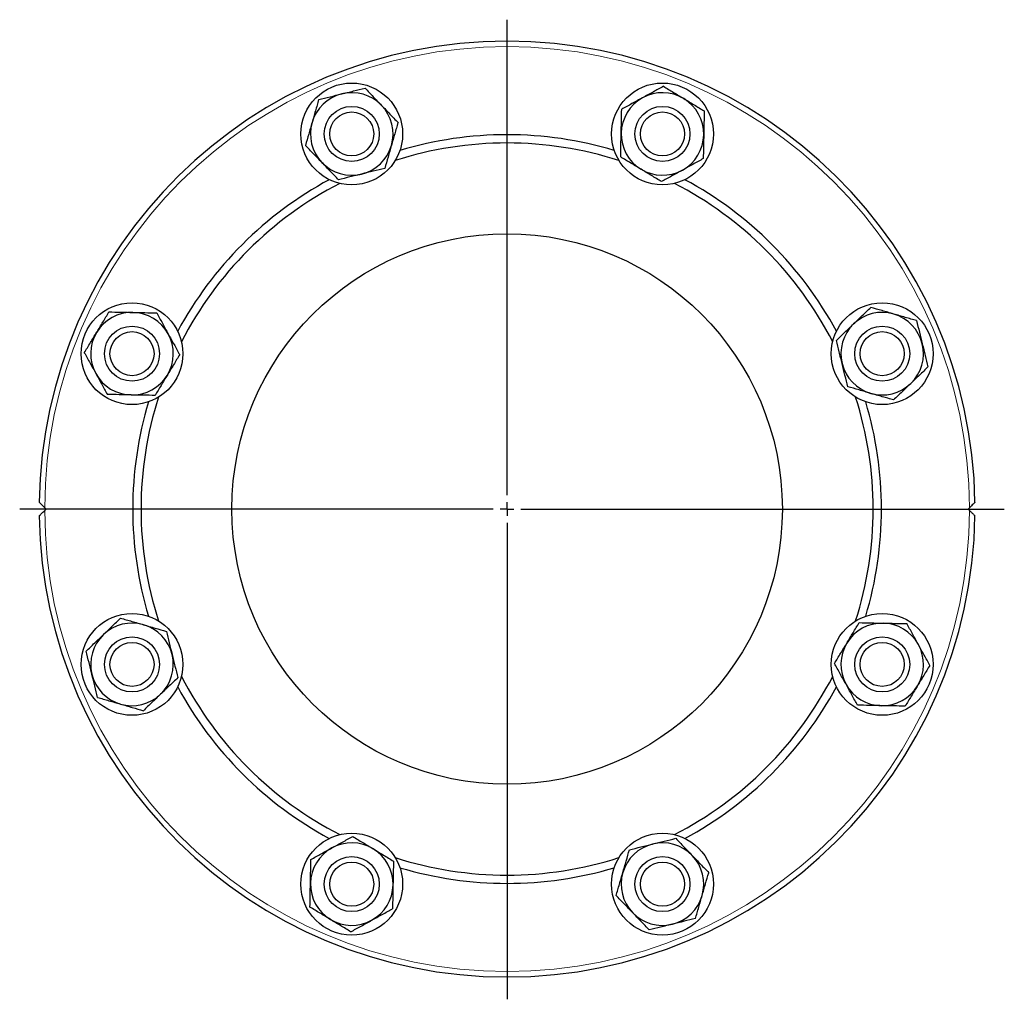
# Model space of a CAD drawing. Header units: millimetres. Extents: x 187 to 1019, y 129 to 935.
# Tile 4 of 7: x 187 to 544, y 579 to 935. Entities that reach past the tile are written whole.
import ezdxf

# ---------------------------------------------------------------- set-up
doc = ezdxf.new("R2010")
doc.units = ezdxf.units.MM
doc.layers.add('FORMAT', color=7, linetype='Continuous')

# ---------------------------------------------------------------- blocks, each defined once
blk = doc.blocks.new('SW_CENTERMARKSYMBOL_0')
at = {"layer": 'FORMAT', "color": 0}
for p, q in [((0, 5), (0, 177.79)), ((-5, 0), (-177.08, 0)), ((0, 0), (-2.5, 0)), ((0, 0), (0, 2.5)), ((0, 0), (0, -2.5)), ((0, 0), (2.5, 0)), ((5, 0), (180.64, 0)), ((0, -5), (0, -178.12))]:
    blk.add_line(p, q, dxfattribs=at)

msp = doc.modelspace()

# ---------------------------------------------------------------- linework, layer by layer
at = {"color": 7, "linetype": 'Continuous', "lineweight": 25}
for p, q in [((195.83, 757.43), (196.33, 756.93)), ((196.33, 756.93), (195.83, 756.44)), ((531.33, 756.93), (531.83, 757.43)), ((531.83, 756.44), (531.33, 756.93))]:
    msp.add_line(p, q, dxfattribs=at)
for centre, radius in [((307.39, 893.21), 18.5), ((420.28, 893.21), 18.5), ((307.39, 893.21), 10), ((420.28, 893.21), 10), ((307.39, 893.21), 8), ((420.28, 893.21), 8), ((363.83, 756.93), 100), ((227.56, 813.38), 18.5), ((500.11, 813.38), 18.5), ((227.56, 813.38), 10), ((500.11, 813.38), 10), ((227.56, 813.38), 8), ((500.11, 813.38), 8), ((227.56, 700.49), 18.5), ((500.11, 700.49), 18.5), ((227.56, 700.49), 10), ((227.56, 700.49), 8), ((500.11, 700.49), 10), ((500.11, 700.49), 8), ((307.39, 620.66), 18.5), ((420.28, 620.66), 18.5), ((307.39, 620.66), 10), ((420.28, 620.66), 10), ((307.39, 620.66), 8), ((420.28, 620.66), 8)]:
    msp.add_circle(centre, radius, dxfattribs=at)
for centre, radius, start, end in [((363.83, 756.93), 170, 0.8365, 179.1635), ((307.39, 893.21), 15, 103.8487, 163.8487), ((307.39, 893.21), 15, 43.8487, 103.8487), ((420.28, 893.21), 15, 118.8487, 178.8487), ((420.28, 893.21), 15, 58.8487, 118.8487), ((420.28, 893.21), 15, 358.8487, 58.8487), ((307.39, 893.21), 15, 343.8487, 43.8487), ((307.39, 893.21), 15, 163.8487, 223.8487), ((363.83, 756.93), 136, 73.3648, 106.6352), ((420.28, 893.21), 15, 178.8487, 238.8487), ((420.28, 893.21), 15, 298.8487, 358.8487), ((307.39, 893.21), 15, 283.8487, 343.8487), ((363.83, 756.93), 133, 72.2012, 107.7988), ((307.39, 893.21), 15, 223.8487, 283.8487), ((420.28, 893.21), 15, 238.8487, 298.8487), ((363.83, 756.93), 136, 118.3648, 151.6352), ((363.83, 756.93), 136, 28.3648, 61.6352), ((363.83, 756.93), 133, 117.2012, 152.7988), ((363.83, 756.93), 133, 27.2012, 62.7988), ((227.56, 813.38), 15, 88.8487, 148.8487), ((227.56, 813.38), 15, 28.8487, 88.8487), ((500.11, 813.38), 15, 73.8487, 133.8487), ((500.11, 813.38), 15, 13.8487, 73.8487), ((500.11, 813.38), 15, 133.8487, 193.8487), ((227.56, 813.38), 15, 148.8487, 208.8487), ((227.56, 813.38), 15, 328.8487, 28.8487), ((500.11, 813.38), 15, 313.8487, 13.8487), ((500.11, 813.38), 15, 193.8487, 253.8487), ((227.56, 813.38), 15, 208.8487, 268.8487), ((227.56, 813.38), 15, 268.8487, 328.8487), ((500.11, 813.38), 15, 253.8487, 313.8487), ((363.83, 756.93), 136, 163.3648, 180), ((363.83, 756.93), 133, 162.2012, 180), ((363.83, 756.93), 133, 342.2012, 17.7988), ((363.83, 756.93), 136, 343.3648, 16.6352), ((363.83, 756.93), 136, 180, 196.6352), ((363.83, 756.93), 133, 180, 197.7988), ((363.83, 756.93), 170, 180.8365, 359.1635), ((227.56, 700.49), 15, 73.8487, 133.8487), ((500.11, 700.49), 15, 88.8487, 148.8487), ((500.11, 700.49), 15, 28.8487, 88.8487), ((227.56, 700.49), 15, 13.8487, 73.8487), ((227.56, 700.49), 15, 133.8487, 193.8487), ((500.11, 700.49), 15, 148.8487, 208.8487), ((500.11, 700.49), 15, 328.8487, 28.8487), ((227.56, 700.49), 15, 313.8487, 13.8487), ((227.56, 700.49), 15, 193.8487, 253.8487), ((363.83, 756.93), 133, 207.2012, 242.7988), ((363.83, 756.93), 133, 297.2012, 332.7988), ((363.83, 756.93), 136, 208.3648, 241.6352), ((363.83, 756.93), 136, 298.3648, 331.6352), ((500.11, 700.49), 15, 208.8487, 268.8487), ((500.11, 700.49), 15, 268.8487, 328.8487), ((227.56, 700.49), 15, 253.8487, 313.8487), ((307.39, 620.66), 15, 118.8487, 178.8487), ((307.39, 620.66), 15, 58.8487, 118.8487), ((307.39, 620.66), 15, 358.8487, 58.8487), ((420.28, 620.66), 15, 103.8487, 163.8487), ((420.28, 620.66), 15, 43.8487, 103.8487), ((363.83, 756.93), 133, 252.2012, 287.7988), ((420.28, 620.66), 15, 343.8487, 43.8487), ((363.83, 756.93), 136, 253.3648, 286.6352), ((420.28, 620.66), 15, 163.8487, 223.8487), ((307.39, 620.66), 15, 178.8487, 238.8487), ((307.39, 620.66), 15, 298.8487, 358.8487), ((420.28, 620.66), 15, 283.8487, 343.8487), ((420.28, 620.66), 15, 223.8487, 283.8487), ((307.39, 620.66), 15, 238.8487, 298.8487)]:
    msp.add_arc(centre, radius, start, end, dxfattribs=at)
at = {"color": 8, "linetype": 'Continuous', "lineweight": 18}
for start, end in [(0.1703, 179.8297), (180.1703, 359.8297)]:
    msp.add_arc((363.83, 756.93), 168, start, end, dxfattribs=at)
at = {"color": 7, "linetype": 'Continuous', "lineweight": 25}
for points, knots in [([(303.8, 907.77), (304.51, 907.95), (305.23, 908.12), (306.65, 908.47), (307.35, 908.65), (309.45, 909.16), (310.83, 909.51), (312.21, 909.84)], [0, 0, 0, 0, 0.25, 0.25, 0.5, 0.5, 1, 1, 1, 1]), ([(312.21, 909.84), (313.19, 908.82), (314.18, 907.79), (316.17, 905.71), (317.18, 904.66), (318.21, 903.6)], [0, 0, 0, 0, 0.5, 0.5, 1, 1, 1, 1]), ([(420.63, 910.52), (420.01, 910.18), (419.39, 909.84), (418.13, 909.15), (417.5, 908.8), (415.6, 907.75), (414.32, 907.05), (413.04, 906.35)], [0, 0, 0, 0, 0.25, 0.25, 0.5, 0.5, 1, 1, 1, 1]), ([(420.63, 910.52), (421.84, 909.79), (423.06, 909.05), (425.53, 907.56), (426.78, 906.81), (428.04, 906.04)], [0, 0, 0, 0, 0.5, 0.5, 1, 1, 1, 1]), ([(295.39, 905.7), (295.19, 905.02), (295, 904.34), (294.6, 902.96), (294.39, 902.26), (293.79, 900.18), (293.39, 898.79), (292.98, 897.38)], [0, 0, 0, 0, 0.25, 0.25, 0.5, 0.5, 1, 1, 1, 1]), ([(295.39, 905.7), (296.76, 906.04), (298.15, 906.38), (300.95, 907.07), (302.37, 907.42), (303.8, 907.77)], [0, 0, 0, 0, 0.5, 0.5, 1, 1, 1, 1]), ([(413.04, 906.35), (412.4, 905.99), (411.76, 905.64), (410.47, 904.93), (409.83, 904.57), (407.93, 903.53), (406.68, 902.84), (405.46, 902.17)], [0, 0, 0, 0, 0.25, 0.25, 0.5, 0.5, 1, 1, 1, 1]), ([(428.04, 906.04), (428.67, 905.66), (429.3, 905.28), (430.55, 904.53), (431.17, 904.15), (433.02, 903.03), (434.24, 902.3), (435.45, 901.56)], [0, 0, 0, 0, 0.25, 0.25, 0.5, 0.5, 1, 1, 1, 1]), ([(318.21, 903.6), (318.71, 903.07), (319.23, 902.54), (320.24, 901.48), (320.74, 900.96), (322.24, 899.4), (323.23, 898.37), (324.21, 897.35)], [0, 0, 0, 0, 0.25, 0.25, 0.5, 0.5, 1, 1, 1, 1]), ([(405.28, 893.51), (405.3, 894.24), (405.31, 894.98), (405.34, 896.44), (405.36, 897.17), (405.4, 899.33), (405.43, 900.75), (405.46, 902.17)], [0, 0, 0, 0, 0.25, 0.25, 0.5, 0.5, 1, 1, 1, 1]), ([(435.45, 901.56), (435.42, 900.15), (435.39, 898.72), (435.34, 895.84), (435.31, 894.38), (435.28, 892.91)], [0, 0, 0, 0, 0.5, 0.5, 1, 1, 1, 1]), ([(292.98, 897.38), (292.78, 896.68), (292.57, 895.97), (292.16, 894.56), (291.96, 893.85), (291.36, 891.77), (290.96, 890.41), (290.57, 889.06)], [0, 0, 0, 0, 0.25, 0.25, 0.5, 0.5, 1, 1, 1, 1]), ([(324.21, 897.35), (324.01, 896.68), (323.81, 895.99), (323.41, 894.61), (323.21, 893.92), (322.61, 891.84), (322.2, 890.44), (321.8, 889.03)], [0, 0, 0, 0, 0.25, 0.25, 0.5, 0.5, 1, 1, 1, 1]), ([(405.11, 884.85), (405.14, 886.27), (405.17, 887.69), (405.22, 890.58), (405.25, 892.03), (405.28, 893.51)], [0, 0, 0, 0, 0.5, 0.5, 1, 1, 1, 1]), ([(435.28, 892.91), (435.26, 892.17), (435.25, 891.43), (435.22, 889.97), (435.2, 889.25), (435.16, 887.08), (435.13, 885.66), (435.1, 884.25)], [0, 0, 0, 0, 0.25, 0.25, 0.5, 0.5, 1, 1, 1, 1]), ([(296.57, 882.82), (296.06, 883.35), (295.55, 883.88), (294.54, 884.93), (294.04, 885.45), (292.54, 887.01), (291.55, 888.04), (290.57, 889.06)], [0, 0, 0, 0, 0.25, 0.25, 0.5, 0.5, 1, 1, 1, 1]), ([(321.8, 889.03), (321.59, 888.33), (321.39, 887.63), (320.98, 886.21), (320.77, 885.51), (320.17, 883.42), (319.78, 882.06), (319.39, 880.72)], [0, 0, 0, 0, 0.25, 0.25, 0.5, 0.5, 1, 1, 1, 1]), ([(412.52, 880.37), (411.89, 880.75), (411.26, 881.13), (410.01, 881.89), (409.39, 882.26), (407.54, 883.38), (406.32, 884.12), (405.11, 884.85)], [0, 0, 0, 0, 0.25, 0.25, 0.5, 0.5, 1, 1, 1, 1]), ([(435.1, 884.25), (434.49, 883.91), (433.86, 883.56), (432.6, 882.87), (431.97, 882.52), (430.07, 881.48), (428.8, 880.77), (427.52, 880.07)], [0, 0, 0, 0, 0.25, 0.25, 0.5, 0.5, 1, 1, 1, 1]), ([(302.57, 876.57), (301.59, 877.59), (300.6, 878.62), (298.6, 880.7), (297.59, 881.75), (296.57, 882.82)], [0, 0, 0, 0, 0.5, 0.5, 1, 1, 1, 1]), ([(319.39, 880.72), (318.01, 880.38), (316.63, 880.04), (313.83, 879.34), (312.41, 879), (310.98, 878.64)], [0, 0, 0, 0, 0.5, 0.5, 1, 1, 1, 1]), ([(419.93, 875.89), (418.72, 876.62), (417.5, 877.36), (415.03, 878.85), (413.78, 879.61), (412.52, 880.37)], [0, 0, 0, 0, 0.5, 0.5, 1, 1, 1, 1]), ([(427.52, 880.07), (426.88, 879.72), (426.23, 879.36), (424.94, 878.65), (424.3, 878.3), (422.4, 877.25), (421.16, 876.57), (419.93, 875.89)], [0, 0, 0, 0, 0.25, 0.25, 0.5, 0.5, 1, 1, 1, 1]), ([(310.98, 878.64), (310.26, 878.47), (309.55, 878.29), (308.13, 877.94), (307.43, 877.77), (305.33, 877.25), (303.94, 876.91), (302.57, 876.57)], [0, 0, 0, 0, 0.25, 0.25, 0.5, 0.5, 1, 1, 1, 1]), ([(489.71, 824.2), (490.24, 824.71), (490.78, 825.22), (491.83, 826.23), (492.35, 826.73), (493.91, 828.23), (494.94, 829.22), (495.96, 830.2)], [0, 0, 0, 0, 0.25, 0.25, 0.5, 0.5, 1, 1, 1, 1]), ([(504.28, 827.79), (503.58, 827.99), (502.87, 828.2), (501.45, 828.61), (500.75, 828.81), (498.67, 829.41), (497.31, 829.81), (495.96, 830.2)], [0, 0, 0, 0, 0.25, 0.25, 0.5, 0.5, 1, 1, 1, 1]), ([(214.72, 821.14), (215.1, 821.77), (215.49, 822.4), (216.24, 823.65), (216.62, 824.27), (217.74, 826.12), (218.47, 827.34), (219.2, 828.55)], [0, 0, 0, 0, 0.25, 0.25, 0.5, 0.5, 1, 1, 1, 1]), ([(219.2, 828.55), (220.62, 828.52), (222.05, 828.49), (224.93, 828.44), (226.39, 828.41), (227.86, 828.38)], [0, 0, 0, 0, 0.5, 0.5, 1, 1, 1, 1]), ([(227.86, 828.38), (228.6, 828.36), (229.34, 828.35), (230.8, 828.32), (231.52, 828.3), (233.68, 828.26), (235.11, 828.23), (236.52, 828.2)], [0, 0, 0, 0, 0.25, 0.25, 0.5, 0.5, 1, 1, 1, 1]), ([(236.52, 828.2), (236.86, 827.59), (237.2, 826.96), (237.9, 825.7), (238.25, 825.07), (239.29, 823.17), (239.99, 821.9), (240.7, 820.62)], [0, 0, 0, 0, 0.25, 0.25, 0.5, 0.5, 1, 1, 1, 1]), ([(512.6, 825.38), (511.92, 825.58), (511.24, 825.77), (509.86, 826.17), (509.16, 826.37), (507.08, 826.98), (505.68, 827.38), (504.28, 827.79)], [0, 0, 0, 0, 0.25, 0.25, 0.5, 0.5, 1, 1, 1, 1]), ([(483.47, 818.2), (484.49, 819.18), (485.52, 820.17), (487.6, 822.17), (488.65, 823.18), (489.71, 824.2)], [0, 0, 0, 0, 0.5, 0.5, 1, 1, 1, 1]), ([(512.6, 825.38), (512.94, 824), (513.28, 822.62), (513.97, 819.82), (514.32, 818.4), (514.67, 816.97)], [0, 0, 0, 0, 0.5, 0.5, 1, 1, 1, 1]), ([(210.24, 813.73), (210.98, 814.94), (211.72, 816.16), (213.21, 818.63), (213.96, 819.88), (214.72, 821.14)], [0, 0, 0, 0, 0.5, 0.5, 1, 1, 1, 1]), ([(240.7, 820.62), (241.05, 819.98), (241.41, 819.33), (242.12, 818.04), (242.47, 817.4), (243.52, 815.5), (244.2, 814.26), (244.88, 813.03)], [0, 0, 0, 0, 0.25, 0.25, 0.5, 0.5, 1, 1, 1, 1]), ([(485.54, 809.79), (485.37, 810.5), (485.19, 811.22), (484.84, 812.64), (484.67, 813.34), (484.15, 815.44), (483.81, 816.83), (483.47, 818.2)], [0, 0, 0, 0, 0.25, 0.25, 0.5, 0.5, 1, 1, 1, 1]), ([(514.67, 816.97), (514.85, 816.26), (515.02, 815.54), (515.37, 814.12), (515.55, 813.42), (516.06, 811.32), (516.4, 809.93), (516.74, 808.56)], [0, 0, 0, 0, 0.25, 0.25, 0.5, 0.5, 1, 1, 1, 1]), ([(210.24, 813.73), (210.58, 813.11), (210.93, 812.49), (211.62, 811.23), (211.97, 810.6), (213.02, 808.7), (213.72, 807.42), (214.42, 806.14)], [0, 0, 0, 0, 0.25, 0.25, 0.5, 0.5, 1, 1, 1, 1]), ([(244.88, 813.03), (244.15, 811.82), (243.41, 810.6), (241.92, 808.13), (241.16, 806.88), (240.4, 805.62)], [0, 0, 0, 0, 0.5, 0.5, 1, 1, 1, 1]), ([(487.61, 801.38), (487.28, 802.76), (486.93, 804.14), (486.24, 806.94), (485.9, 808.36), (485.54, 809.79)], [0, 0, 0, 0, 0.5, 0.5, 1, 1, 1, 1]), ([(516.74, 808.56), (515.72, 807.58), (514.69, 806.59), (512.61, 804.59), (511.56, 803.59), (510.5, 802.56)], [0, 0, 0, 0, 0.5, 0.5, 1, 1, 1, 1]), ([(214.42, 806.14), (214.78, 805.5), (215.13, 804.86), (215.84, 803.57), (216.19, 802.93), (217.24, 801.03), (217.93, 799.78), (218.6, 798.56)], [0, 0, 0, 0, 0.25, 0.25, 0.5, 0.5, 1, 1, 1, 1]), ([(240.4, 805.62), (240.02, 804.99), (239.64, 804.36), (238.88, 803.11), (238.51, 802.49), (237.39, 800.64), (236.65, 799.42), (235.92, 798.21)], [0, 0, 0, 0, 0.25, 0.25, 0.5, 0.5, 1, 1, 1, 1]), ([(495.93, 798.97), (495.23, 799.18), (494.52, 799.38), (493.11, 799.79), (492.41, 799.99), (490.32, 800.6), (488.96, 800.99), (487.61, 801.38)], [0, 0, 0, 0, 0.25, 0.25, 0.5, 0.5, 1, 1, 1, 1]), ([(510.5, 802.56), (509.97, 802.05), (509.43, 801.54), (508.38, 800.53), (507.86, 800.03), (506.3, 798.53), (505.27, 797.54), (504.25, 796.56)], [0, 0, 0, 0, 0.25, 0.25, 0.5, 0.5, 1, 1, 1, 1]), ([(227.26, 798.38), (226.53, 798.4), (225.79, 798.41), (224.33, 798.44), (223.6, 798.46), (221.44, 798.5), (220.01, 798.53), (218.6, 798.56)], [0, 0, 0, 0, 0.25, 0.25, 0.5, 0.5, 1, 1, 1, 1]), ([(235.92, 798.21), (234.5, 798.24), (233.08, 798.27), (230.19, 798.32), (228.74, 798.35), (227.26, 798.38)], [0, 0, 0, 0, 0.5, 0.5, 1, 1, 1, 1]), ([(504.25, 796.56), (503.58, 796.76), (502.89, 796.96), (501.51, 797.36), (500.82, 797.56), (498.74, 798.16), (497.34, 798.57), (495.93, 798.97)], [0, 0, 0, 0, 0.25, 0.25, 0.5, 0.5, 1, 1, 1, 1]), ([(195.83, 757.43), (195.72, 757.54), (195.61, 757.66), (195.39, 757.88), (195.28, 757.99), (195.06, 758.21), (194.96, 758.31), (194.75, 758.52), (194.65, 758.62), (194.46, 758.81), (194.37, 758.9), (194.2, 759.07), (194.12, 759.15), (194, 759.27), (193.94, 759.33), (193.87, 759.4), (193.85, 759.42), (193.85, 759.42)], [0, 0, 0, 0, 0.125, 0.125, 0.25, 0.25, 0.375, 0.375, 0.5, 0.5, 0.625, 0.625, 0.75, 0.75, 0.875, 0.875, 1, 1, 1, 1]), ([(533.82, 759.42), (533.82, 759.42), (533.8, 759.4), (533.73, 759.33), (533.67, 759.27), (533.54, 759.15), (533.47, 759.07), (533.3, 758.9), (533.21, 758.81), (532.92, 758.52), (532.71, 758.31), (532.28, 757.88), (532.06, 757.66), (531.83, 757.43)], [0, 0, 0, 0, 0.125, 0.125, 0.25, 0.25, 0.375, 0.375, 0.5, 0.5, 0.75, 0.75, 1, 1, 1, 1]), ([(193.85, 754.45), (193.85, 754.45), (193.87, 754.47), (193.94, 754.54), (193.99, 754.6), (194.12, 754.72), (194.2, 754.8), (194.37, 754.97), (194.46, 755.06), (194.75, 755.35), (194.95, 755.55), (195.39, 755.99), (195.61, 756.21), (195.83, 756.44)], [0, 0, 0, 0, 0.125, 0.125, 0.25, 0.25, 0.375, 0.375, 0.5, 0.5, 0.75, 0.75, 1, 1, 1, 1]), ([(531.83, 756.44), (531.94, 756.32), (532.06, 756.21), (532.28, 755.99), (532.39, 755.88), (532.6, 755.66), (532.71, 755.56), (532.92, 755.35), (533.02, 755.25), (533.21, 755.06), (533.3, 754.97), (533.47, 754.8), (533.54, 754.72), (533.67, 754.6), (533.72, 754.54), (533.8, 754.47), (533.82, 754.45), (533.82, 754.45)], [0, 0, 0, 0, 0.125, 0.125, 0.25, 0.25, 0.375, 0.375, 0.5, 0.5, 0.625, 0.625, 0.75, 0.75, 0.875, 0.875, 1, 1, 1, 1]), ([(217.17, 711.31), (217.7, 711.82), (218.23, 712.33), (219.29, 713.34), (219.81, 713.84), (221.37, 715.34), (222.4, 716.33), (223.42, 717.31)], [0, 0, 0, 0, 0.25, 0.25, 0.5, 0.5, 1, 1, 1, 1]), ([(223.42, 717.31), (224.09, 717.11), (224.77, 716.91), (226.16, 716.51), (226.85, 716.31), (228.93, 715.71), (230.33, 715.3), (231.73, 714.9)], [0, 0, 0, 0, 0.25, 0.25, 0.5, 0.5, 1, 1, 1, 1]), ([(487.27, 708.25), (487.65, 708.88), (488.03, 709.51), (488.79, 710.76), (489.16, 711.38), (490.28, 713.23), (491.02, 714.45), (491.75, 715.66)], [0, 0, 0, 0, 0.25, 0.25, 0.5, 0.5, 1, 1, 1, 1]), ([(491.75, 715.66), (493.17, 715.63), (494.59, 715.6), (497.48, 715.54), (498.93, 715.52), (500.41, 715.49)], [0, 0, 0, 0, 0.5, 0.5, 1, 1, 1, 1]), ([(500.41, 715.49), (501.14, 715.47), (501.88, 715.46), (503.34, 715.43), (504.07, 715.41), (506.23, 715.37), (507.65, 715.34), (509.07, 715.31)], [0, 0, 0, 0, 0.25, 0.25, 0.5, 0.5, 1, 1, 1, 1]), ([(231.73, 714.9), (232.44, 714.69), (233.14, 714.49), (234.56, 714.08), (235.26, 713.88), (237.34, 713.27), (238.71, 712.88), (240.05, 712.49)], [0, 0, 0, 0, 0.25, 0.25, 0.5, 0.5, 1, 1, 1, 1]), ([(240.05, 712.49), (240.39, 711.11), (240.73, 709.73), (241.42, 706.93), (241.77, 705.51), (242.13, 704.08)], [0, 0, 0, 0, 0.5, 0.5, 1, 1, 1, 1]), ([(513.24, 707.73), (512.89, 708.37), (512.54, 709.01), (511.83, 710.3), (511.47, 710.94), (510.43, 712.84), (509.74, 714.09), (509.07, 715.31)], [0, 0, 0, 0, 0.25, 0.25, 0.5, 0.5, 1, 1, 1, 1]), ([(210.92, 705.31), (211.95, 706.29), (212.98, 707.28), (215.06, 709.27), (216.11, 710.28), (217.17, 711.31)], [0, 0, 0, 0, 0.5, 0.5, 1, 1, 1, 1]), ([(213, 696.9), (212.82, 697.61), (212.64, 698.33), (212.3, 699.75), (212.12, 700.45), (211.6, 702.55), (211.26, 703.93), (210.92, 705.31)], [0, 0, 0, 0, 0.25, 0.25, 0.5, 0.5, 1, 1, 1, 1]), ([(482.79, 700.84), (483.52, 702.05), (484.26, 703.27), (485.75, 705.74), (486.51, 706.99), (487.27, 708.25)], [0, 0, 0, 0, 0.5, 0.5, 1, 1, 1, 1]), ([(517.42, 700.14), (517.08, 700.76), (516.74, 701.38), (516.05, 702.64), (515.7, 703.27), (514.65, 705.17), (513.95, 706.44), (513.24, 707.73)], [0, 0, 0, 0, 0.25, 0.25, 0.5, 0.5, 1, 1, 1, 1]), ([(242.13, 704.08), (242.3, 703.37), (242.48, 702.65), (242.83, 701.23), (243, 700.53), (243.52, 698.43), (243.86, 697.04), (244.2, 695.67)], [0, 0, 0, 0, 0.25, 0.25, 0.5, 0.5, 1, 1, 1, 1]), ([(486.97, 693.25), (486.61, 693.89), (486.26, 694.54), (485.55, 695.83), (485.2, 696.47), (484.15, 698.37), (483.46, 699.61), (482.79, 700.84)], [0, 0, 0, 0, 0.25, 0.25, 0.5, 0.5, 1, 1, 1, 1]), ([(517.42, 700.14), (516.69, 698.93), (515.95, 697.71), (514.46, 695.24), (513.71, 693.99), (512.94, 692.73)], [0, 0, 0, 0, 0.5, 0.5, 1, 1, 1, 1]), ([(215.07, 688.49), (214.73, 689.87), (214.39, 691.25), (213.7, 694.05), (213.35, 695.47), (213, 696.9)], [0, 0, 0, 0, 0.5, 0.5, 1, 1, 1, 1]), ([(244.2, 695.67), (243.18, 694.69), (242.15, 693.7), (240.07, 691.7), (239.02, 690.69), (237.95, 689.67)], [0, 0, 0, 0, 0.5, 0.5, 1, 1, 1, 1]), ([(491.15, 685.67), (490.81, 686.28), (490.46, 686.91), (489.77, 688.16), (489.42, 688.8), (488.38, 690.7), (487.67, 691.97), (486.97, 693.25)], [0, 0, 0, 0, 0.25, 0.25, 0.5, 0.5, 1, 1, 1, 1]), ([(512.94, 692.73), (512.56, 692.1), (512.18, 691.47), (511.43, 690.22), (511.05, 689.6), (509.93, 687.75), (509.19, 686.53), (508.46, 685.32)], [0, 0, 0, 0, 0.25, 0.25, 0.5, 0.5, 1, 1, 1, 1]), ([(215.07, 688.49), (215.75, 688.29), (216.43, 688.1), (217.81, 687.7), (218.5, 687.5), (220.59, 686.89), (221.98, 686.49), (223.39, 686.08)], [0, 0, 0, 0, 0.25, 0.25, 0.5, 0.5, 1, 1, 1, 1]), ([(237.95, 689.67), (237.42, 689.16), (236.89, 688.65), (235.84, 687.64), (235.31, 687.14), (233.75, 685.64), (232.73, 684.65), (231.71, 683.67)], [0, 0, 0, 0, 0.25, 0.25, 0.5, 0.5, 1, 1, 1, 1]), ([(223.39, 686.08), (224.09, 685.88), (224.8, 685.67), (226.21, 685.26), (226.92, 685.06), (229, 684.46), (230.36, 684.06), (231.71, 683.67)], [0, 0, 0, 0, 0.25, 0.25, 0.5, 0.5, 1, 1, 1, 1]), ([(499.8, 685.49), (499.07, 685.51), (498.33, 685.52), (496.87, 685.55), (496.15, 685.57), (493.98, 685.61), (492.56, 685.64), (491.15, 685.67)], [0, 0, 0, 0, 0.25, 0.25, 0.5, 0.5, 1, 1, 1, 1]), ([(508.46, 685.32), (507.05, 685.35), (505.62, 685.38), (502.74, 685.43), (501.28, 685.46), (499.8, 685.49)], [0, 0, 0, 0, 0.5, 0.5, 1, 1, 1, 1]), ([(300.15, 633.8), (300.79, 634.15), (301.44, 634.51), (302.73, 635.22), (303.37, 635.57), (305.27, 636.62), (306.51, 637.3), (307.74, 637.98)], [0, 0, 0, 0, 0.25, 0.25, 0.5, 0.5, 1, 1, 1, 1]), ([(307.74, 637.98), (308.95, 637.25), (310.17, 636.51), (312.64, 635.02), (313.88, 634.26), (315.15, 633.5)], [0, 0, 0, 0, 0.5, 0.5, 1, 1, 1, 1]), ([(416.69, 635.23), (417.4, 635.4), (418.12, 635.58), (419.54, 635.93), (420.24, 636.1), (422.34, 636.62), (423.73, 636.96), (425.1, 637.3)], [0, 0, 0, 0, 0.25, 0.25, 0.5, 0.5, 1, 1, 1, 1]), ([(425.1, 637.3), (426.08, 636.28), (427.07, 635.25), (429.07, 633.17), (430.08, 632.12), (431.1, 631.05)], [0, 0, 0, 0, 0.5, 0.5, 1, 1, 1, 1]), ([(292.57, 629.62), (293.18, 629.96), (293.8, 630.31), (295.06, 631), (295.7, 631.35), (297.6, 632.39), (298.87, 633.09), (300.15, 633.8)], [0, 0, 0, 0, 0.25, 0.25, 0.5, 0.5, 1, 1, 1, 1]), ([(315.15, 633.5), (315.78, 633.12), (316.41, 632.74), (317.66, 631.98), (318.28, 631.61), (320.13, 630.49), (321.35, 629.75), (322.56, 629.02)], [0, 0, 0, 0, 0.25, 0.25, 0.5, 0.5, 1, 1, 1, 1]), ([(408.28, 633.15), (409.66, 633.49), (411.04, 633.83), (413.84, 634.52), (415.26, 634.87), (416.69, 635.23)], [0, 0, 0, 0, 0.5, 0.5, 1, 1, 1, 1]), ([(292.39, 620.96), (292.41, 621.7), (292.42, 622.44), (292.45, 623.9), (292.46, 624.62), (292.51, 626.78), (292.54, 628.21), (292.57, 629.62)], [0, 0, 0, 0, 0.25, 0.25, 0.5, 0.5, 1, 1, 1, 1]), ([(405.87, 624.84), (406.08, 625.54), (406.28, 626.24), (406.69, 627.66), (406.89, 628.36), (407.5, 630.45), (407.89, 631.81), (408.28, 633.15)], [0, 0, 0, 0, 0.25, 0.25, 0.5, 0.5, 1, 1, 1, 1]), ([(431.1, 631.05), (431.61, 630.52), (432.12, 629.99), (433.13, 628.94), (433.63, 628.41), (435.13, 626.86), (436.12, 625.83), (437.1, 624.81)], [0, 0, 0, 0, 0.25, 0.25, 0.5, 0.5, 1, 1, 1, 1]), ([(322.56, 629.02), (322.53, 627.6), (322.5, 626.18), (322.44, 623.29), (322.41, 621.84), (322.38, 620.36)], [0, 0, 0, 0, 0.5, 0.5, 1, 1, 1, 1]), ([(403.46, 616.52), (403.66, 617.19), (403.86, 617.88), (404.26, 619.26), (404.46, 619.95), (405.06, 622.03), (405.46, 623.43), (405.87, 624.84)], [0, 0, 0, 0, 0.25, 0.25, 0.5, 0.5, 1, 1, 1, 1]), ([(434.69, 616.49), (434.89, 617.19), (435.1, 617.9), (435.51, 619.31), (435.71, 620.02), (436.31, 622.1), (436.71, 623.46), (437.1, 624.81)], [0, 0, 0, 0, 0.25, 0.25, 0.5, 0.5, 1, 1, 1, 1]), ([(292.22, 612.31), (292.25, 613.72), (292.27, 615.15), (292.33, 618.03), (292.36, 619.49), (292.39, 620.96)], [0, 0, 0, 0, 0.5, 0.5, 1, 1, 1, 1]), ([(322.38, 620.36), (322.37, 619.63), (322.36, 618.89), (322.33, 617.43), (322.31, 616.7), (322.27, 614.54), (322.24, 613.12), (322.21, 611.7)], [0, 0, 0, 0, 0.25, 0.25, 0.5, 0.5, 1, 1, 1, 1]), ([(409.46, 610.27), (408.95, 610.8), (408.44, 611.33), (407.43, 612.39), (406.93, 612.91), (405.43, 614.47), (404.44, 615.5), (403.46, 616.52)], [0, 0, 0, 0, 0.25, 0.25, 0.5, 0.5, 1, 1, 1, 1]), ([(432.28, 608.17), (432.47, 608.85), (432.67, 609.53), (433.07, 610.91), (433.27, 611.6), (433.88, 613.69), (434.28, 615.08), (434.69, 616.49)], [0, 0, 0, 0, 0.25, 0.25, 0.5, 0.5, 1, 1, 1, 1]), ([(299.63, 607.83), (299, 608.21), (298.37, 608.59), (297.12, 609.34), (296.5, 609.72), (294.65, 610.84), (293.43, 611.57), (292.22, 612.31)], [0, 0, 0, 0, 0.25, 0.25, 0.5, 0.5, 1, 1, 1, 1]), ([(314.63, 607.52), (315.27, 607.88), (315.91, 608.23), (317.2, 608.94), (317.84, 609.3), (319.74, 610.34), (320.98, 611.03), (322.21, 611.7)], [0, 0, 0, 0, 0.25, 0.25, 0.5, 0.5, 1, 1, 1, 1]), ([(415.46, 604.03), (414.48, 605.05), (413.49, 606.08), (411.49, 608.16), (410.48, 609.21), (409.46, 610.27)], [0, 0, 0, 0, 0.5, 0.5, 1, 1, 1, 1]), ([(432.28, 608.17), (430.9, 607.83), (429.52, 607.49), (426.72, 606.8), (425.3, 606.45), (423.87, 606.1)], [0, 0, 0, 0, 0.5, 0.5, 1, 1, 1, 1]), ([(307.04, 603.35), (305.83, 604.08), (304.61, 604.82), (302.14, 606.31), (300.89, 607.06), (299.63, 607.83)], [0, 0, 0, 0, 0.5, 0.5, 1, 1, 1, 1]), ([(307.04, 603.35), (307.66, 603.69), (308.28, 604.03), (309.54, 604.72), (310.17, 605.07), (312.07, 606.12), (313.34, 606.82), (314.63, 607.52)], [0, 0, 0, 0, 0.25, 0.25, 0.5, 0.5, 1, 1, 1, 1]), ([(423.87, 606.1), (423.16, 605.92), (422.44, 605.75), (421.02, 605.4), (420.32, 605.22), (418.22, 604.7), (416.83, 604.36), (415.46, 604.03)], [0, 0, 0, 0, 0.25, 0.25, 0.5, 0.5, 1, 1, 1, 1])]:
    msp.add_open_spline(points, degree=3, knots=knots, dxfattribs=at)

# ---------------------------------------------------------------- block references
at = {"layer": 'FORMAT'}
msp.add_blockref('SW_CENTERMARKSYMBOL_0', (363.83, 756.93), dxfattribs=at)

doc.saveas('drawing.dxf')
